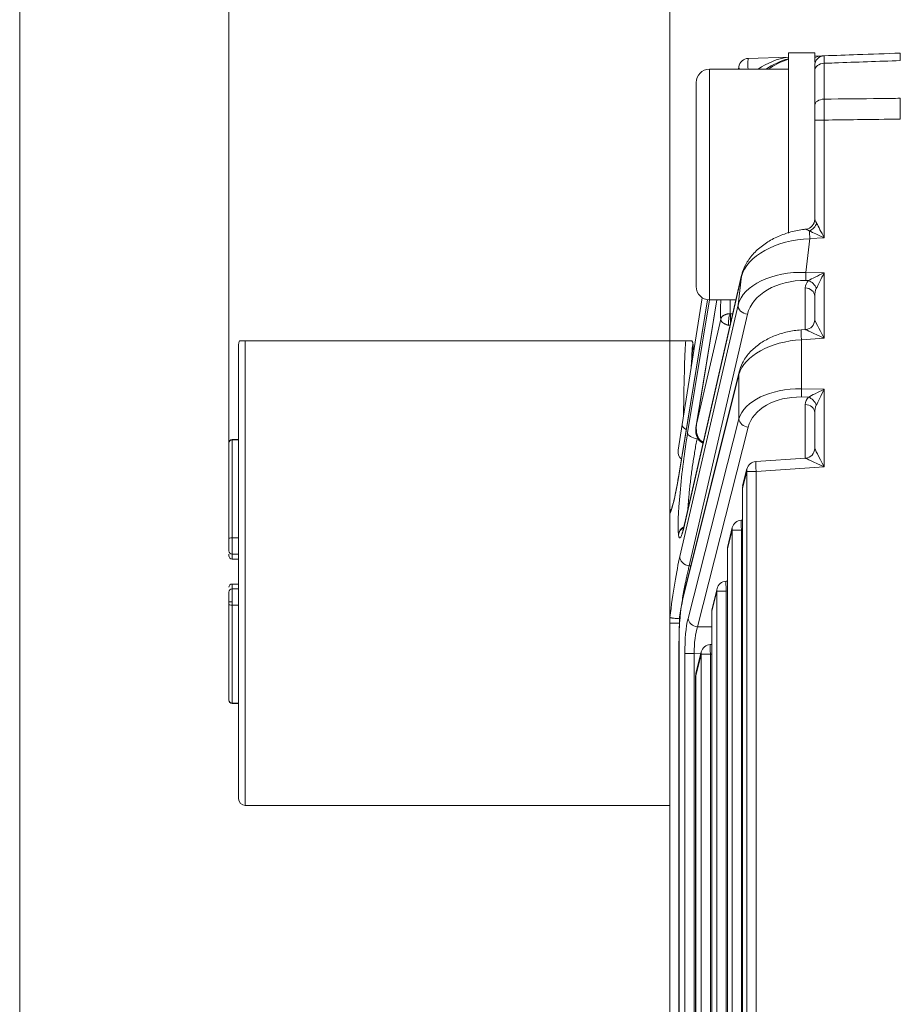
# Model space of a CAD drawing. Header units: millimetres. Extents: x 4 to 836, y 3 to 589.
# Tile 29 of 93: x 451 to 477, y 168 to 198. Entities that reach past the tile are written whole.
import ezdxf

# ---------------------------------------------------------------- set-up
doc = ezdxf.new("R2010")
doc.units = ezdxf.units.MM
doc.layers.add('1', color=7, linetype='Continuous', true_color=0xffffff)
doc.styles.add('ideas_simplex', font='simplex.shx')
doc.dimstyles.get("Standard").update_dxf_attribs({"dimtxt": 0.18, "dimasz": 0.18, "dimexe": 0.18, "dimexo": 0.0625, "dimgap": 0.09, "dimtad": 0, "dimtih": 1, "dimtoh": 1, "dimdec": 4, "dimzin": 0, "dimdsep": 46, "dimtxsty": 'Standard', "dimcen": 0.09, "dimadec": 0, "dimazin": 0, "dimtfac": 1, "dimtdec": 4, "dimtofl": 0, "dimtmove": 0, "dimatfit": 3, "dimfxl": 1, "dimtolj": 1, "dimtzin": 0, "dimarcsym": 0})

# ---------------------------------------------------------------- blocks, each defined once
blk = doc.blocks.new('_U10')
at = {"layer": '1', "color": 87, "lineweight": 25}
for p, q in [((458.007339, 222.172463), (456.507339, 222.172463)), ((456.507339, 222.172463), (456.507339, 216.547463)), ((470.712339, 222.172463), (469.212339, 222.172463)), ((470.712339, 216.547463), (470.712339, 222.172463)), ((456.507339, 216.547463), (458.007339, 216.547463)), ((469.212339, 216.547463), (470.712339, 216.547463))]:
    blk.add_line(p, q, dxfattribs=at)
at = {"layer": '1', "color": 152, "lineweight": 13}
for p, q in [((456.911576, 183.472056), (456.911576, 217.047463)), ((470.308102, 181.90093), (470.308102, 217.047463))]:
    blk.add_line(p, q, dxfattribs=at)
at = {"layer": '1', "color": 27, "lineweight": 13}
blk.add_line((470.712339, 215.047463), (456.507339, 215.047463), dxfattribs=at)
at = {"layer": '1', "color": 27, "lineweight": 18}
for points in [[(456.911576, 215.047463), (459.911574, 215.576444), (459.911578, 214.518482)], [(470.308102, 215.047463), (467.308104, 214.518482), (467.3081, 215.576444)]]:
    blk.add_solid(points, dxfattribs=at)
at = {"layer": '1', "color": 87, "linetype": 'Continuous', "lineweight": 25, "char_height": 3, "attachment_point": 7, "line_spacing_factor": 1.204819, "style": 'ideas_simplex'}
for s, insert in [('\\W1.1919;13,4', (457.978839, 224.307463)), ('\\W1.2097;.527', (457.978839, 216.994963))]:
    blk.add_mtext(s, dxfattribs=dict(at, insert=insert))
blk = doc.blocks.new('_U13')
at = {"layer": '1', "color": 87, "lineweight": 25}
for p, q in [((485.870602, 222.172463), (484.370602, 222.172463)), ((484.370602, 222.172463), (484.370602, 216.547463)), ((501.545602, 222.172463), (500.045602, 222.172463)), ((501.545602, 216.547463), (501.545602, 222.172463)), ((484.370602, 216.547463), (485.870602, 216.547463)), ((500.045602, 216.547463), (501.545602, 216.547463))]:
    blk.add_line(p, q, dxfattribs=at)
at = {"layer": '1', "color": 152, "lineweight": 13}
for p, q in [((470.308102, 181.90093), (470.308102, 217.047463)), ((515.608102, 199.722056), (515.608102, 217.047463))]:
    blk.add_line(p, q, dxfattribs=at)
at = {"layer": '1', "color": 27, "lineweight": 13}
blk.add_line((470.308102, 215.047463), (515.608102, 215.047463), dxfattribs=at)
at = {"layer": '1', "color": 27, "lineweight": 18}
for points in [[(470.308102, 215.047463), (473.3081, 215.576444), (473.308104, 214.518482)], [(515.608102, 215.047463), (512.608104, 214.518482), (512.6081, 215.576444)]]:
    blk.add_solid(points, dxfattribs=at)
at = {"layer": '1', "color": 87, "linetype": 'Continuous', "lineweight": 25, "char_height": 3, "attachment_point": 7, "line_spacing_factor": 1.204819, "style": 'ideas_simplex'}
for s, insert in [('\\W1.2097;45,3', (487.327102, 224.307463)), ('\\W1.1692;1.783', (485.842102, 216.994963))]:
    blk.add_mtext(s, dxfattribs=dict(at, insert=insert))

msp = doc.modelspace()

# ---------------------------------------------------------------- linework, layer by layer
at = {"layer": '1', "color": 251, "linetype": 'Continuous', "lineweight": 18}
msp.add_line((450.562, 136.875), (450.562, 204.569), dxfattribs=at)
at = {"layer": '1', "color": 27, "linetype": 'Continuous', "lineweight": 18}
for p, q in [((472.689, 196.552), (473.908, 196.594)), ((474.708, 196.622), (474.998, 196.632)), ((472.391, 196.222), (472.404, 196.299)), ((474.708, 195.125), (474.708, 196.173)), ((474.708, 191.667), (474.708, 194.68)), ((472.489, 189.967), (470.755, 182.409)), ((470.683, 185.434), (471.293, 189.285)), ((474.708, 188.617), (474.708, 189.338)), ((471.455, 189.226), (470.591, 183.954)), ((471.735, 189.222), (471.118, 185.458)), ((474.428, 188.318), (474.294, 188.309)), ((457.212, 187.872), (457.212, 174.072)), ((457.412, 187.972), (470.791, 187.972)), ((471.012, 187.722), (471.012, 187.872)), ((471.045, 187.722), (471.012, 187.722)), ((472.409, 187.031), (470.71, 180.213)), ((474.708, 184.712), (474.708, 185.798)), ((470.559, 184.654), (470.683, 185.434)), ((471.314, 184.876), (471.321, 184.876)), ((474.428, 184.413), (472.919, 184.311)), ((472.648, 184.085), (472.52, 183.574)), ((472.512, 183.501), (472.512, 157.943)), ((470.308, 182.711), (470.308, 179.584)), ((472.512, 182.534), (472.475, 182.531)), ((472.204, 182.304), (472.065, 181.745)), ((472.056, 181.673), (472.056, 159.771)), ((472.056, 180.683), (472.014, 180.68)), ((471.743, 180.453), (471.592, 179.846)), ((471.583, 179.773), (471.583, 161.671)), ((470.308, 179.401), (470.308, 179.584)), ((470.308, 162.043), (470.308, 179.401)), ((470.584, 178.854), (470.584, 162.59)), ((470.588, 178.854), (470.584, 178.854)), ((471.264, 178.53), (471.101, 177.876)), ((471.583, 178.76), (471.535, 178.757)), ((471.092, 177.804), (471.092, 163.64)), ((457.412, 173.872), (470.308, 173.872))]:
    msp.add_line(p, q, dxfattribs=at)
at = {"layer": '1', "color": 9, "linetype": 'Continuous', "lineweight": 18}
for p, q in [((474.708, 196.722), (473.908, 196.722)), ((473.908, 196.722), (473.908, 191.249)), ((474.708, 196.722), (474.708, 196.443)), ((473.908, 196.222), (471.508, 196.222)), ((471.108, 189.622), (471.108, 195.822)), ((471.508, 189.222), (472.318, 189.222))]:
    msp.add_line(p, q, dxfattribs=at)
at = {"layer": '1', "color": 9, "linetype": 'Continuous', "lineweight": 13}
msp.add_line((471.508, 196.222), (471.508, 189.222), dxfattribs=at)
at = {"layer": '1', "color": 27, "linetype": 'Continuous', "lineweight": 13}
for p, q in [((474.708, 196.339), (474.708, 196.34)), ((474.998, 196.404), (474.998, 195.316)), ((474.998, 194.68), (474.708, 194.68)), ((474.998, 194.68), (474.998, 191.108)), ((474.56, 191.079), (474.437, 190.056)), ((474.998, 191.108), (474.56, 191.079)), ((472.484, 189.936), (470.751, 182.377)), ((472.379, 189.065), (472.484, 189.936)), ((474.437, 190.056), (474.998, 190.046)), ((474.998, 190.046), (474.998, 188.057)), ((474.419, 188.318), (474.419, 189.584)), ((474.516, 189.809), (474.437, 189.81)), ((471.456, 189.226), (470.59, 183.941)), ((470.612, 181.429), (472.379, 189.065)), ((470.847, 185.187), (471.514, 189.222)), ((471.737, 189.222), (471.123, 185.485)), ((472.666, 188.784), (470.898, 181.148)), ((472.222, 188.803), (472.159, 188.801)), ((471.123, 185.485), (471.852, 188.633)), ((474.998, 188.057), (474.304, 188.01)), ((457.412, 187.972), (457.412, 173.872)), ((471.008, 187.87), (471.012, 187.872)), ((474.304, 188.01), (474.304, 186.518)), ((472.404, 186.958), (470.706, 180.141)), ((472.404, 185.604), (472.404, 186.958)), ((474.304, 186.518), (474.998, 186.505)), ((474.516, 186.269), (474.304, 186.272)), ((474.998, 186.505), (474.998, 184.151)), ((474.419, 184.412), (474.419, 186.044)), ((470.861, 179.541), (472.404, 185.604)), ((472.689, 185.358), (471.146, 179.296)), ((472.643, 184.012), (472.516, 183.501)), ((472.928, 184.012), (472.643, 184.012)), ((472.643, 157.432), (472.643, 184.012)), ((474.998, 184.151), (472.928, 184.012)), ((472.928, 184.012), (472.928, 157.432)), ((472.512, 183.501), (472.516, 183.501)), ((472.516, 183.501), (472.516, 157.943)), ((470.572, 182.089), (470.57, 182.106)), ((472.2, 182.232), (472.06, 181.673)), ((472.485, 182.232), (472.2, 182.232)), ((472.2, 159.212), (472.2, 182.232)), ((472.512, 182.234), (472.485, 182.232)), ((472.485, 182.232), (472.485, 159.212)), ((472.056, 181.673), (472.06, 181.673)), ((472.06, 181.673), (472.06, 159.771)), ((470.943, 181.147), (470.898, 181.148)), ((471.738, 180.38), (471.587, 179.773)), ((472.023, 180.38), (471.738, 180.38)), ((471.738, 161.064), (471.738, 180.38)), ((472.056, 180.383), (472.023, 180.38)), ((472.023, 180.38), (472.023, 161.064)), ((471.583, 179.773), (471.587, 179.773)), ((471.587, 179.773), (471.587, 161.671)), ((470.598, 179.54), (470.598, 179.401)), ((470.598, 179.401), (470.598, 179.258)), ((470.606, 179.401), (470.598, 179.401)), ((471.146, 179.296), (471.583, 179.288)), ((470.588, 178.854), (470.588, 162.59)), ((471.048, 178.479), (470.763, 178.479)), ((470.763, 162.965), (470.763, 178.479)), ((471.048, 178.479), (471.048, 162.965)), ((471.25, 178.475), (471.048, 178.479)), ((471.259, 178.458), (471.097, 177.804)), ((471.544, 178.458), (471.259, 178.458)), ((471.259, 162.986), (471.259, 178.458)), ((471.583, 178.46), (471.544, 178.458)), ((471.544, 178.458), (471.544, 162.986)), ((471.092, 177.804), (471.097, 177.804)), ((471.097, 177.804), (471.097, 163.64))]:
    msp.add_line(p, q, dxfattribs=at)
at = {"layer": '1', "color": 163, "linetype": 'Continuous', "lineweight": 18}
for p, q in [((456.912, 184.88), (456.912, 184.871)), ((456.912, 184.871), (456.912, 181.972)), ((457.212, 184.98), (457.012, 184.98)), ((456.912, 181.972), (456.912, 181.597)), ((456.912, 181.496), (456.912, 181.452)), ((457.012, 181.497), (457.212, 181.497)), ((457.012, 181.352), (457.212, 181.352)), ((457.212, 180.592), (457.012, 180.592)), ((457.212, 180.447), (457.012, 180.447)), ((456.912, 179.973), (456.912, 177.073)), ((456.912, 177.073), (456.912, 177.064)), ((457.012, 176.964), (457.212, 176.964))]:
    msp.add_line(p, q, dxfattribs=at)
at = {"layer": '1', "color": 163, "linetype": 'Continuous', "lineweight": 13}
for p, q in [((457.012, 184.968), (457.012, 184.98)), ((457.212, 184.968), (457.012, 184.968)), ((457.012, 184.968), (457.012, 181.996)), ((457.012, 181.996), (457.012, 181.497)), ((457.012, 181.996), (457.212, 181.996)), ((457.012, 181.352), (457.012, 181.497)), ((457.012, 180.447), (457.012, 180.592)), ((457.012, 180.447), (457.012, 180.047)), ((456.912, 180.047), (457.012, 180.047)), ((457.012, 180.047), (457.012, 179.948)), ((457.212, 179.948), (457.012, 179.948)), ((457.012, 179.948), (457.012, 176.976)), ((457.012, 176.976), (457.012, 176.964)), ((457.012, 176.976), (457.212, 176.976))]:
    msp.add_line(p, q, dxfattribs=at)
at = {"layer": '1', "color": 27, "linetype": 'Continuous', "lineweight": 18}
for centre, radius, start, end in [((472.7, 196.252), 0.3, 92, 171), ((475.008, 196.332), 0.3, 92, 180), ((457.412, 187.872), 0.2, 149.4658, 180), ((470.855, 184.607), 0.3, 171, 229.397), ((472.939, 184.012), 0.3, 93.8378, 166.0098), ((472.812, 183.501), 0.3, 166.0098, 180), ((472.495, 182.232), 0.3, 93.8378, 166.0098), ((472.356, 181.673), 0.3, 166.0098, 180), ((472.034, 180.38), 0.3, 93.8378, 166.0098), ((471.883, 179.773), 0.3, 166.0098, 180), ((471.555, 178.458), 0.3, 93.8378, 166.0098), ((471.392, 177.804), 0.3, 166.0098, 180), ((457.412, 174.072), 0.2, 180, 270)]:
    msp.add_arc(centre, radius, start, end, dxfattribs=at)
at = {"layer": '1', "color": 9, "linetype": 'Continuous', "lineweight": 18}
for centre, start, end in [((471.508, 195.822), 90, 180), ((471.508, 189.622), 180, 270)]:
    msp.add_arc(centre, 0.4, start, end, dxfattribs=at)
at = {"layer": '1', "color": 163, "linetype": 'Continuous', "lineweight": 18}
for centre, start, end in [((457.012, 184.88), 90, 180), ((457.012, 181.597), 180, 270), ((457.012, 181.452), 180, 270), ((457.012, 180.492), 90, 180), ((457.012, 180.347), 90, 180), ((457.012, 177.064), 180, 270)]:
    msp.add_arc(centre, 0.1, start, end, dxfattribs=at)
at = {"layer": '1', "color": 27, "linetype": 'Continuous', "lineweight": 13}
for centre, major_axis, ratio, start_param, end_param in [((472.7, 196.252), (-0.01, 0.3), 0.060338, 0, 1.667847), ((475.008, 196.332), (0.582, 0.02), 0.515554, 1.570796, 2.094728), ((472.7, 196.252), (0.296, -0.047), 0.49948, 3.141593, 3.641082), ((475.008, 196.173), (0.3, 0), 0.771778, 1.605703, 3.141593), ((475.008, 195.125), (0.3, 0), 0.635892, 1.605703, 3.141593), ((474.526, 191.547), (-0.21, -0.214), 0.694122, 1.04033, 2.167504), ((475.008, 191.108), (0.3, -0.561), 0.014514, 3.806579, 4.704632), ((474.486, 189.882), (2.021, 0.189), 0.586057, 1.479581, 2.939027), ((475.008, 191.108), (0.58, -0.262), 0.006775, 3.799333, 4.697386), ((474.57, 191.079), (-0.02, 0.299), 0.034821, 0.670408, 1.56846), ((474.364, 188.866), (2.006, -0.036), 0.593553, 1.54502, 3.004466), ((474.448, 190.056), (0.005, 0.3), 0.034894, 1.571431, 2.530728), ((475.008, 190.046), (0.594, 0.289), 0.006933, 1.585041, 2.544338), ((475.008, 190.046), (0.3, 0.589), 0.014114, 1.57798, 2.537277), ((474.353, 188.621), (1.709, 0.053), 0.695555, 1.500398, 2.959844), ((475.019, 189.558), (0.599, -0.05), 0.697728, 2.623092, 3.199685), ((474.408, 189.338), (-0.3, 0), 0.819152, 3.141593, 4.677482), ((474.505, 189.563), (-0.216, 0.209), 0.73027, 4.065586, 5.28759), ((475.008, 189.313), (0.037, -0.42), 0.708755, 4.013145, 4.589738), ((472.508, 192.738), (0.557, 4.616), 0.07629, 2.445853, 2.675736), ((472.676, 189.029), (-0.292, 0.068), 0.814729, 0.132522, 1.721998), ((475.008, 188.057), (0.3, -0.561), 0.014514, 3.168742, 4.704632), ((474.315, 188.01), (-0.02, 0.299), 0.034821, 0.000028, 1.56846), ((475.008, 188.057), (0.58, -0.262), 0.006775, 3.161496, 4.697386), ((470.812, 180.972), (0, 7.1), 0.016963, 0.168034, 0.846331), ((474.374, 186.823), (1.999, 0.112), 0.59397, 1.572423, 2.93378), ((474.374, 185.326), (1.999, -0.112), 0.59397, 1.638983, 3.00034), ((474.363, 185.08), (1.697, -0.141), 0.697728, 1.663795, 3.025152), ((474.315, 186.518), (0.005, 0.3), 0.034894, 1.571431, 2.530728), ((475.019, 186.018), (0.599, -0.05), 0.697728, 2.623092, 3.199685), ((475.008, 186.505), (0.594, 0.289), 0.006933, 1.585041, 2.544338), ((474.505, 186.023), (-0.216, 0.209), 0.73027, 4.065586, 5.28759), ((475.008, 186.505), (0.3, 0.589), 0.014114, 1.57798, 2.537277), ((474.408, 185.798), (-0.3, 0), 0.819152, 3.141593, 4.677482), ((475.008, 185.773), (0.037, -0.42), 0.708755, 4.013145, 4.589738), ((470.979, 185.387), (-0.296, 0.047), 0.49948, 0, 1.038887), ((472.7, 185.604), (-0.291, 0.074), 0.813543, 0.303245, 1.739729), ((470.861, 184.121), (0.255, 2.114), 0.07629, 1.051425, 2.843081), ((471.144, 185.151), (0.296, -0.049), 0.499258, 3.230135, 4.759355), ((475.008, 184.151), (0.3, -0.561), 0.014514, 3.168742, 4.704632), ((472.939, 184.012), (-0.02, 0.299), 0.034821, 0.000028, 1.56846), ((475.008, 184.151), (0.58, -0.262), 0.006775, 3.161496, 4.697386), ((470.571, 185.147), (0.294, 2.434), 0.07629, 3.298944, 4.202971), ((472.939, 184.012), (-0.291, 0.073), 0.807933, 6.283173, 6.582308), ((472.812, 183.501), (-0.291, 0.073), 0.807933, 6.283173, 6.582308), ((470.863, 184.103), (0.255, 2.114), 0.07629, 2.843081, 3.766282), ((472.495, 182.232), (-0.02, 0.299), 0.034821, 0.000028, 1.56846), ((470.867, 182.07), (0.298, 0.037), 0.952361, 1.913559, 2.887645), ((470.869, 182.053), (0.298, 0.037), 0.952361, 1.945324, 2.887645), ((472.495, 182.232), (-0.291, 0.073), 0.807933, 6.283173, 6.582308), ((472.356, 181.673), (-0.291, 0.073), 0.807933, 6.283173, 6.582308), ((470.479, 179.426), (0.294, 2.437), 0.07629, 0.615459, 1.518355), ((470.909, 181.394), (-0.292, 0.068), 0.814729, 0.132522, 1.721998), ((472.034, 180.38), (-0.02, 0.299), 0.034821, 0.000028, 1.56846), ((472.034, 180.38), (-0.291, 0.073), 0.807933, 6.283173, 6.582308), ((471.883, 179.773), (-0.291, 0.073), 0.807933, 6.283173, 6.582308), ((470.993, 178.474), (0.001, -1.3), 0.177496, 3.749106, 4.708402), ((471.156, 179.541), (0.291, -0.074), 0.813543, 3.444838, 4.881321), ((471.289, 178.474), (0.007, -1), 0.241147, 3.746369, 4.705666), ((471.555, 178.458), (-0.291, 0.073), 0.807933, 6.283173, 6.582308), ((471.555, 178.458), (-0.02, 0.299), 0.034821, 0.000028, 1.56846), ((471.392, 177.804), (-0.291, 0.073), 0.807933, 6.283173, 6.582308)]:
    msp.add_ellipse(centre, major_axis=major_axis, ratio=ratio, start_param=start_param, end_param=end_param, dxfattribs=at)
at = {"layer": '1', "color": 27, "linetype": 'Continuous', "lineweight": 18}
for centre, major_axis, ratio, start_param, end_param in [((474.16, 194.602), (0, 2), 1, 0.126167, 0.62633), ((474.354, 194.608), (1.42, 1.464), 0.962555, 1.014232, 1.385122), ((474.429, 194.611), (1.523, 1.366), 0.962139, 1.120597, 1.45657), ((474.408, 191.667), (0.3, 0), 0.999357, 4.821061, 6.283185), ((472.781, 189.9), (-0.292, 0.067), 0.809428, 6.283167, 6.414033), ((474.408, 188.617), (-0.3, 0), 0.999468, 1.638877, 3.141593), ((471.012, 180.972), (0, 6.9), 0.017455, 0.026403, 0.452766), ((471.012, 180.972), (0, 6.75), 0.017455, 0, 0.383569), ((472.7, 186.958), (-0.291, 0.073), 0.807933, 6.283173, 6.582308), ((474.408, 184.712), (-0.3, 0), 0.999468, 1.638877, 3.141593), ((470.887, 183.905), (-0.296, 0.049), 0.49073, 6.28317, 6.371232), ((471.048, 182.342), (-0.292, 0.067), 0.809428, 6.283167, 6.414033), ((470.866, 178.854), (0, 1.576), 0.17633, 0.6159, 1.570796), ((471.001, 180.141), (-0.291, 0.073), 0.807933, 6.283173, 6.582308)]:
    msp.add_ellipse(centre, major_axis=major_axis, ratio=ratio, start_param=start_param, end_param=end_param, dxfattribs=at)
at = {"layer": '1', "color": 163, "linetype": 'Continuous', "lineweight": 13}
for centre, major_axis, ratio, start_param, end_param in [((457.012, 184.871), (0.1, 0), 0.968678, 1.570796, 3.141593), ((457.012, 181.972), (-0.1, 0), 0.248322, 4.712389, 6.283185), ((457.012, 179.973), (0.1, 0), 0.248322, 3.141593, 4.712389), ((457.012, 177.073), (-0.1, 0), 0.968678, 0, 1.570796)]:
    msp.add_ellipse(centre, major_axis=major_axis, ratio=ratio, start_param=start_param, end_param=end_param, dxfattribs=at)
at = {"layer": '1', "color": 27, "linetype": 'Continuous', "lineweight": 13}
for points, knots in [([(474.998, 196.632), (474.997, 196.632), (474.997, 196.622), (474.997, 196.593), (474.997, 196.554), (474.997, 196.53), (474.997, 196.488), (474.997, 196.473), (474.997, 196.44), (474.998, 196.422), (474.998, 196.404)], [0, 0, 0, 0, 0.25, 0.5, 0.5, 0.75, 0.75, 0.875, 0.875, 1, 1, 1, 1]), ([(477.308, 196.487), (476.642, 196.463), (475.976, 196.439), (475.206, 196.412), (475.102, 196.408), (474.998, 196.404)], [0, 0, 0, 0, 0.86501, 0.86501, 1, 1, 1, 1]), ([(474.998, 195.316), (474.997, 195.271), (474.997, 195.177), (474.997, 195.073), (474.997, 194.964), (474.997, 194.908), (474.997, 194.824), (474.997, 194.795), (474.997, 194.738), (474.998, 194.709), (474.998, 194.68)], [0, 0, 0, 0, 0.25, 0.5, 0.5, 0.75, 0.75, 0.875, 0.875, 1, 1, 1, 1]), ([(474.998, 195.316), (475.567, 195.322), (476.137, 195.328), (476.907, 195.337), (477.108, 195.339), (477.308, 195.341)], [0, 0, 0, 0, 0.739697, 0.739697, 1, 1, 1, 1]), ([(477.308, 194.709), (476.876, 194.704), (476.444, 194.698), (475.674, 194.689), (475.336, 194.684), (474.998, 194.68)], [0, 0, 0, 0, 0.560865, 0.560865, 1, 1, 1, 1]), ([(474.708, 191.667), (474.708, 191.665), (474.71, 191.661), (474.717, 191.646), (474.721, 191.637), (474.732, 191.615), (474.739, 191.603), (474.749, 191.583), (474.752, 191.576), (474.76, 191.562), (474.763, 191.555), (474.767, 191.547)], [0, 0, 0, 0, 0.25, 0.25, 0.5, 0.5, 0.75, 0.75, 0.875, 0.875, 1, 1, 1, 1]), ([(474.548, 191.313), (474.542, 191.317), (474.535, 191.32), (474.522, 191.327), (474.516, 191.331), (474.498, 191.34), (474.487, 191.346), (474.472, 191.353), (474.468, 191.356), (474.459, 191.36), (474.456, 191.362), (474.449, 191.365), (474.447, 191.366), (474.443, 191.368), (474.441, 191.368), (474.441, 191.369)], [0, 0, 0, 0, 0.125, 0.125, 0.25, 0.25, 0.5, 0.5, 0.625, 0.625, 0.75, 0.75, 0.875, 0.875, 1, 1, 1, 1]), ([(472.137, 189.218), (472.137, 189.217), (472.137, 189.217), (472.136, 189.184), (472.136, 189.153), (472.135, 189.002), (472.137, 188.894), (472.141, 188.801)], [0, 0, 0, 0, 0.003835, 0.003835, 0.203068, 0.203068, 1, 1, 1, 1]), ([(471.852, 188.633), (471.853, 188.635), (471.854, 188.638), (471.855, 188.644), (471.857, 188.649), (471.859, 188.654), (471.861, 188.659), (471.863, 188.663), (471.865, 188.667), (471.867, 188.671), (471.869, 188.674), (471.871, 188.678), (471.873, 188.681), (471.875, 188.684), (471.877, 188.687), (471.878, 188.689), (471.88, 188.691), (471.882, 188.693), (471.887, 188.7), (471.896, 188.711), (471.912, 188.725), (471.928, 188.737), (471.943, 188.748), (471.958, 188.756), (471.972, 188.764), (471.986, 188.77), (472.001, 188.776), (472.016, 188.781), (472.031, 188.786), (472.047, 188.79), (472.063, 188.794), (472.078, 188.796), (472.094, 188.799), (472.11, 188.8), (472.126, 188.801), (472.136, 188.801), (472.141, 188.801)], [0, 0, 0, 0, 0.021988, 0.043062, 0.063221, 0.082468, 0.100803, 0.118227, 0.134741, 0.150346, 0.165042, 0.17883, 0.191711, 0.203685, 0.214754, 0.224917, 0.234174, 0.242528, 0.249977, 0.31927, 0.383996, 0.444195, 0.499907, 0.542315, 0.583993, 0.62496, 0.665235, 0.704839, 0.743791, 0.782112, 0.819823, 0.856946, 0.893502, 0.929514, 0.965005, 1, 1, 1, 1]), ([(472.101, 188.447), (472.096, 188.469), (472.092, 188.498), (472.091, 188.564), (472.092, 188.6), (472.1, 188.671), (472.106, 188.705), (472.118, 188.748), (472.122, 188.761), (472.132, 188.784), (472.136, 188.794), (472.141, 188.801)], [0, 0, 0, 0, 0.25, 0.25, 0.5, 0.5, 0.75, 0.75, 0.875, 0.875, 1, 1, 1, 1]), ([(472.141, 188.801), (472.143, 188.801), (472.145, 188.801), (472.15, 188.801), (472.154, 188.801), (472.157, 188.801), (472.159, 188.801)], [0, 0, 0, 0, 0.243793, 0.491288, 0.743148, 1, 1, 1, 1]), ([(472.159, 188.801), (472.159, 188.8), (472.158, 188.798), (472.158, 188.795), (472.157, 188.792), (472.157, 188.788), (472.157, 188.784), (472.156, 188.78), (472.156, 188.776), (472.156, 188.772), (472.155, 188.768), (472.155, 188.763), (472.155, 188.759), (472.155, 188.754), (472.154, 188.749), (472.154, 188.744), (472.154, 188.739), (472.154, 188.734), (472.153, 188.729), (472.153, 188.723), (472.153, 188.718), (472.153, 188.713), (472.153, 188.707), (472.152, 188.702), (472.152, 188.696), (472.152, 188.691), (472.152, 188.685), (472.152, 188.679), (472.152, 188.674), (472.152, 188.668), (472.152, 188.662), (472.152, 188.657), (472.151, 188.651), (472.151, 188.645), (472.151, 188.64), (472.151, 188.634), (472.151, 188.627), (472.151, 188.619), (472.151, 188.61), (472.152, 188.598), (472.152, 188.586), (472.152, 188.574), (472.152, 188.561), (472.152, 188.549), (472.153, 188.536), (472.153, 188.524), (472.154, 188.514), (472.154, 188.509), (472.154, 188.508)], [0, 0, 0, 0, 0.020038, 0.039969, 0.059792, 0.079507, 0.099114, 0.118614, 0.138007, 0.157293, 0.176471, 0.195542, 0.214506, 0.233364, 0.252114, 0.270758, 0.289295, 0.307726, 0.32605, 0.344268, 0.362379, 0.380385, 0.398284, 0.416078, 0.433765, 0.451347, 0.468823, 0.486194, 0.503459, 0.520619, 0.537673, 0.554622, 0.571467, 0.588206, 0.60484, 0.62137, 0.637795, 0.66341, 0.689113, 0.724489, 0.760392, 0.796822, 0.833782, 0.871271, 0.909291, 0.947843, 0.986928, 1, 1, 1, 1]), ([(472.101, 188.447), (472.098, 188.447), (472.093, 188.448), (472.085, 188.45), (472.076, 188.453), (472.068, 188.455), (472.06, 188.457), (472.052, 188.46), (472.044, 188.462), (472.036, 188.465), (472.028, 188.468), (472.02, 188.471), (472.012, 188.474), (472.004, 188.478), (471.996, 188.481), (471.988, 188.485), (471.981, 188.488), (471.974, 188.492), (471.966, 188.496), (471.959, 188.5), (471.952, 188.504), (471.945, 188.509), (471.939, 188.513), (471.932, 188.517), (471.926, 188.522), (471.917, 188.529), (471.905, 188.538), (471.892, 188.551), (471.88, 188.565), (471.872, 188.576), (471.867, 188.584), (471.864, 188.589), (471.862, 188.594), (471.859, 188.6), (471.856, 188.608), (471.854, 188.615), (471.853, 188.624), (471.852, 188.63), (471.852, 188.633)], [0, 0, 0, 0, 0.018937, 0.038012, 0.057228, 0.07659, 0.096102, 0.115767, 0.13559, 0.155575, 0.175725, 0.196043, 0.216534, 0.237201, 0.258047, 0.279075, 0.300289, 0.321692, 0.343286, 0.365075, 0.387062, 0.409249, 0.431639, 0.454234, 0.477038, 0.500052, 0.556236, 0.616652, 0.681323, 0.750269, 0.769204, 0.791648, 0.8176, 0.847062, 0.880033, 0.916513, 0.956502, 1, 1, 1, 1]), ([(471.328, 184.91), (471.319, 184.911), (471.309, 184.913), (471.289, 184.92), (471.28, 184.924), (471.261, 184.934), (471.252, 184.94), (471.236, 184.953), (471.229, 184.96), (471.213, 184.976), (471.205, 184.986), (471.19, 185.007), (471.183, 185.018), (471.17, 185.041), (471.165, 185.052), (471.157, 185.07), (471.154, 185.076), (471.15, 185.089), (471.148, 185.095), (471.143, 185.109), (471.14, 185.117), (471.136, 185.132), (471.134, 185.14), (471.128, 185.163), (471.125, 185.178), (471.12, 185.209), (471.117, 185.232), (471.114, 185.256), (471.113, 185.272), (471.113, 185.28), (471.111, 185.305), (471.111, 185.322), (471.111, 185.356), (471.112, 185.372), (471.114, 185.405), (471.115, 185.422), (471.119, 185.454), (471.121, 185.469), (471.123, 185.485)], [0, 0, 0, 0, 0.043461, 0.043461, 0.086922, 0.086922, 0.130384, 0.130384, 0.173845, 0.173845, 0.231908, 0.231908, 0.289971, 0.289971, 0.348034, 0.348034, 0.377066, 0.377066, 0.406097, 0.406097, 0.442584, 0.442584, 0.47907, 0.47907, 0.552043, 0.552043, 0.625016, 0.661502, 0.661502, 0.697988, 0.697988, 0.773491, 0.773491, 0.848994, 0.848994, 0.924497, 0.924497, 1, 1, 1, 1]), ([(471.134, 185.001), (471.123, 184.943), (471.1, 184.823), (471.079, 184.698), (471.057, 184.57), (471.047, 184.505), (471.026, 184.371), (471.005, 184.238), (470.986, 184.104), (470.968, 183.969), (470.959, 183.902), (470.942, 183.766), (470.925, 183.634), (470.911, 183.505), (470.898, 183.379), (470.892, 183.317), (470.883, 183.225), (470.881, 183.195), (470.875, 183.137), (470.873, 183.108), (470.866, 183.023), (470.861, 182.943), (470.856, 182.867), (470.855, 182.843)], [0, 0, 0, 0, 0.087049, 0.174098, 0.174098, 0.261148, 0.261148, 0.348197, 0.435246, 0.435246, 0.522295, 0.522295, 0.609345, 0.696394, 0.696394, 0.783443, 0.783443, 0.826968, 0.826968, 0.870492, 0.870492, 0.957542, 1, 1, 1, 1]), ([(471.313, 184.885), (471.313, 184.885), (471.316, 184.888), (471.318, 184.891), (471.323, 184.899), (471.325, 184.904), (471.328, 184.91)], [0, 0, 0, 0, 0.000125, 0.500062, 0.500062, 1, 1, 1, 1]), ([(470.898, 181.148), (470.886, 181.102), (470.862, 181.004), (470.836, 180.893), (470.817, 180.805), (470.811, 180.774), (470.798, 180.712), (470.791, 180.68), (470.772, 180.584), (470.746, 180.45), (470.72, 180.307), (470.694, 180.159), (470.682, 180.084), (470.657, 179.932), (470.645, 179.855), (470.621, 179.699), (470.609, 179.62), (470.598, 179.54)], [0, 0, 0, 0, 0.125, 0.25, 0.25, 0.3125, 0.3125, 0.375, 0.375, 0.5, 0.625, 0.625, 0.75, 0.75, 0.875, 0.875, 1, 1, 1, 1]), ([(470.308, 179.401), (470.308, 179.401), (470.316, 179.401), (470.344, 179.401), (470.366, 179.401), (470.419, 179.401), (470.451, 179.401), (470.521, 179.401), (470.559, 179.401), (470.598, 179.401)], [0, 0, 0, 0, 0.25, 0.25, 0.5, 0.5, 0.75, 0.75, 1, 1, 1, 1])]:
    msp.add_open_spline(points, degree=3, knots=knots, dxfattribs=at)
at = {"layer": '1', "color": 27, "linetype": 'Continuous', "lineweight": 18}
for points, knots in [([(474.998, 196.632), (475.336, 196.644), (475.674, 196.656), (476.444, 196.683), (476.876, 196.698), (477.308, 196.713)], [0, 0, 0, 0, 0.439135, 0.439135, 1, 1, 1, 1]), ([(477.308, 196.713), (477.308, 196.713), (477.308, 196.708), (477.308, 196.693), (477.308, 196.687), (477.308, 196.673), (477.308, 196.664), (477.308, 196.635), (477.308, 196.588), (477.308, 196.524), (477.308, 196.487)], [0, 0, 0, 0, 0.25, 0.25, 0.375, 0.375, 0.5, 0.5, 0.75, 1, 1, 1, 1]), ([(474.708, 196.173), (474.708, 196.198), (474.708, 196.244), (474.708, 196.278), (474.708, 196.305), (474.708, 196.325), (474.708, 196.332), (474.708, 196.332)], [0, 0, 0, 0, 0.25014, 0.50028, 0.50028, 0.750419, 1, 1, 1, 1]), ([(477.308, 195.341), (477.308, 195.297), (477.308, 195.25), (477.308, 195.175), (477.308, 195.15), (477.308, 195.098), (477.308, 195.072), (477.308, 194.99), (477.308, 194.88), (477.308, 194.767), (477.308, 194.709)], [0, 0, 0, 0, 0.25, 0.25, 0.375, 0.375, 0.5, 0.5, 0.75, 1, 1, 1, 1]), ([(474.708, 194.68), (474.708, 194.721), (474.708, 194.801), (474.708, 194.878), (474.708, 194.955), (474.708, 195.028), (474.708, 195.094), (474.708, 195.125)], [0, 0, 0, 0, 0.25, 0.5, 0.5, 0.75, 1, 1, 1, 1]), ([(474.439, 191.367), (474.404, 191.364), (474.231, 191.346), (473.923, 191.274), (473.537, 191.13), (473.184, 190.928), (472.879, 190.675), (472.649, 190.385), (472.534, 190.14), (472.496, 190.001), (472.489, 189.967)], [0, 0, 0, 0, 0.034517, 0.171312, 0.314732, 0.467018, 0.628375, 0.796874, 0.95113, 1, 1, 1, 1]), ([(474.294, 188.309), (474.223, 188.304), (474.017, 188.283), (473.681, 188.207), (473.312, 188.062), (472.981, 187.861), (472.703, 187.607), (472.508, 187.325), (472.433, 187.125), (472.409, 187.031)], [0, 0, 0, 0, 0.074608, 0.216796, 0.364283, 0.519642, 0.683885, 0.855536, 1, 1, 1, 1]), ([(457.238, 187.972), (457.238, 187.972), (457.24, 187.972), (457.245, 187.972), (457.25, 187.972), (457.26, 187.972), (457.265, 187.972), (457.273, 187.972), (457.276, 187.972), (457.283, 187.972), (457.287, 187.972), (457.296, 187.972), (457.301, 187.972), (457.312, 187.972), (457.319, 187.972), (457.33, 187.972), (457.335, 187.972), (457.344, 187.972), (457.35, 187.972), (457.359, 187.972), (457.362, 187.972), (457.37, 187.972), (457.374, 187.972), (457.383, 187.972), (457.387, 187.972), (457.396, 187.972), (457.399, 187.972), (457.405, 187.972), (457.408, 187.972), (457.412, 187.972)], [0, 0, 0, 0, 0.25, 0.25, 0.5, 0.5, 0.625, 0.625, 0.6875, 0.6875, 0.75, 0.75, 0.8125, 0.8125, 0.875, 0.875, 0.90625, 0.90625, 0.9375, 0.9375, 0.953125, 0.953125, 0.96875, 0.96875, 0.984375, 0.984375, 0.992188, 0.992188, 1, 1, 1, 1]), ([(470.791, 187.972), (470.795, 187.972), (470.798, 187.972), (470.804, 187.972), (470.807, 187.972), (470.816, 187.972), (470.821, 187.972), (470.83, 187.972), (470.834, 187.972), (470.842, 187.972), (470.845, 187.972), (470.855, 187.972), (470.86, 187.972), (470.87, 187.972), (470.874, 187.972), (470.887, 187.972), (470.894, 187.972), (470.906, 187.972), (470.911, 187.972), (470.925, 187.972), (470.933, 187.972), (470.946, 187.972), (470.951, 187.972), (470.965, 187.972), (470.971, 187.972), (470.98, 187.972), (470.983, 187.972), (470.985, 187.972)], [0, 0, 0, 0, 0.007813, 0.007813, 0.015625, 0.015625, 0.03125, 0.03125, 0.046875, 0.046875, 0.0625, 0.0625, 0.09375, 0.09375, 0.125, 0.125, 0.1875, 0.1875, 0.25, 0.25, 0.375, 0.375, 0.5, 0.5, 0.75, 0.75, 1, 1, 1, 1]), ([(470.985, 187.972), (470.989, 187.965), (470.993, 187.957), (471, 187.941), (471.003, 187.932), (471.009, 187.907), (471.012, 187.89), (471.012, 187.872)], [0, 0, 0, 0, 0.25, 0.25, 0.5, 0.5, 1, 1, 1, 1]), ([(471.123, 185.485), (471.09, 185.388), (471.083, 185.261), (471.117, 185.092), (471.159, 185.005), (471.212, 184.938), (471.259, 184.9), (471.285, 184.885), (471.297, 184.881), (471.303, 184.879)], [0, 0, 0, 0, 0.488928, 0.611868, 0.747759, 0.888237, 0.950797, 0.97742, 1, 1, 1, 1]), ([(470.591, 183.954), (470.579, 183.881), (470.545, 183.683), (470.508, 183.478), (470.485, 183.377), (470.484, 183.369)], [0, 0, 0, 0, 0.326719, 0.94637, 1, 1, 1, 1]), ([(470.484, 183.369), (470.464, 183.271), (470.427, 183.107), (470.383, 182.943), (470.354, 182.869), (470.352, 182.862), (470.353, 182.862)], [0, 0, 0, 0, 0.329701, 0.643085, 0.895393, 1, 1, 1, 1]), ([(470.31, 182.74), (470.309, 182.734), (470.309, 182.728), (470.308, 182.719), (470.308, 182.715), (470.308, 182.711)], [0, 0, 0, 0, 0.5, 0.5, 1, 1, 1, 1]), ([(470.355, 182.867), (470.349, 182.859), (470.344, 182.85), (470.336, 182.833), (470.332, 182.825), (470.326, 182.808), (470.323, 182.8), (470.315, 182.775), (470.312, 182.758), (470.31, 182.74)], [0, 0, 0, 0, 0.222508, 0.222508, 0.416881, 0.416881, 0.611254, 0.611254, 1, 1, 1, 1]), ([(470.755, 182.409), (470.745, 182.366), (470.722, 182.268), (470.691, 182.166), (470.677, 182.132), (470.676, 182.13), (470.676, 182.13)], [0, 0, 0, 0, 0.269084, 0.683645, 0.973547, 1, 1, 1, 1]), ([(470.308, 179.584), (470.308, 179.582), (470.308, 179.58), (470.308, 179.578), (470.309, 179.577), (470.309, 179.576)], [0, 0, 0, 0, 0.5, 0.5, 1, 1, 1, 1]), ([(470.309, 179.576), (470.31, 179.575), (470.313, 179.574), (470.32, 179.572), (470.323, 179.571), (470.329, 179.569), (470.332, 179.568), (470.344, 179.566), (470.353, 179.564), (470.369, 179.562), (470.375, 179.561), (470.387, 179.559), (470.393, 179.559), (470.413, 179.556), (470.427, 179.554), (470.458, 179.551), (470.474, 179.55), (470.508, 179.547), (470.525, 179.545), (470.561, 179.542), (470.579, 179.541), (470.598, 179.54)], [0, 0, 0, 0, 0.125, 0.125, 0.1875, 0.1875, 0.25, 0.25, 0.375, 0.375, 0.4375, 0.4375, 0.5, 0.5, 0.625, 0.625, 0.75, 0.75, 0.875, 0.875, 1, 1, 1, 1])]:
    msp.add_open_spline(points, degree=3, knots=knots, dxfattribs=at)
msp.add_open_spline([(471.303, 184.879), (471.306, 184.878), (471.31, 184.88), (471.313, 184.885)], degree=3, dxfattribs=at)
at = {"layer": '1', "color": 163, "linetype": 'Continuous', "lineweight": 18}
msp.add_open_spline([(456.912, 180.047), (456.912, 180.129), (456.912, 180.202), (456.912, 180.274), (456.912, 180.293), (456.912, 180.308), (456.912, 180.318), (456.912, 180.322), (456.912, 180.34), (456.912, 180.347), (456.912, 180.347)], degree=3, knots=[0, 0, 0, 0, 0.50014, 0.50014, 0.625175, 0.687692, 0.687692, 0.75021, 0.75021, 1, 1, 1, 1], dxfattribs=at)
msp.add_open_spline([(456.912, 179.973), (456.912, 179.997), (456.912, 180.022), (456.912, 180.047)], degree=3, dxfattribs=at)

# ---------------------------------------------------------------- dimensions: what is measured, and where the dimension line sits
at = {"layer": '1', "color": 87, "linetype": 'Continuous', "lineweight": 25}
for base, p1, p2, text, override, picture, middle in [((456.912, 215.047), (470.308, 178.05), (456.912, 180.972), '<>\\P[\\C87;{\\H1.00x;\\Fsimplex.shx;.527\\Fsimplex.shx;}\\C87; ]', {"dimtxt": 3, "dimasz": 3, "dimexe": 2, "dimexo": 2.5, "dimgap": 1.5, "dimtad": 1, "dimtih": 0, "dimtoh": 0, "dimdec": 2, "dimlfac": 1, "dimzin": 8, "dimdsep": 44, "dimlunit": 2, "dimtxsty": 'ideas_simplex', "dimsah": 1, "dimse1": 0, "dimse2": 0, "dimsd1": 0, "dimsd2": 0, "dimclrd": 27, "dimclre": 152, "dimclrt": 87, "dimtol": 0, "dimtm": -0.1, "dimtfac": 0.5, "dimtdec": 2, "dimtofl": 1, "dimtmove": 0, "dimtzin": 8, "dimlwd": 13, "dimlwe": 13}, '_U10', (463.61, 215.047)), ((515.608, 215.047), (470.308, 179.401), (515.608, 197.222), '<>\\P[\\C87;{\\H1.00x;\\Fsimplex.shx;1.783\\Fsimplex.shx;}\\C87; ]', {"dimtxt": 3, "dimasz": 3, "dimexe": 2, "dimexo": 2.5, "dimgap": 1.5, "dimtad": 1, "dimtih": 1, "dimtoh": 0, "dimdec": 2, "dimlfac": 1, "dimzin": 8, "dimdsep": 44, "dimlunit": 2, "dimtxsty": 'ideas_simplex', "dimsah": 1, "dimse1": 0, "dimse2": 0, "dimsd1": 0, "dimsd2": 0, "dimclrd": 27, "dimclre": 152, "dimclrt": 87, "dimtol": 0, "dimtm": -0.1, "dimtfac": 0.5, "dimtdec": 2, "dimtofl": 1, "dimtmove": 0, "dimtzin": 8, "dimlwd": 13, "dimlwe": 13}, '_U13', (492.958, 215.047))]:
    dim = msp.add_linear_dim(base=base, p1=p1, p2=p2, text=text, dimstyle='Standard', override=override, dxfattribs=at)
    dim.commit()
    dim.dimension.update_dxf_attribs({"geometry": picture, "text_midpoint": middle, "dimtype": 160})

doc.saveas('drawing.dxf')
